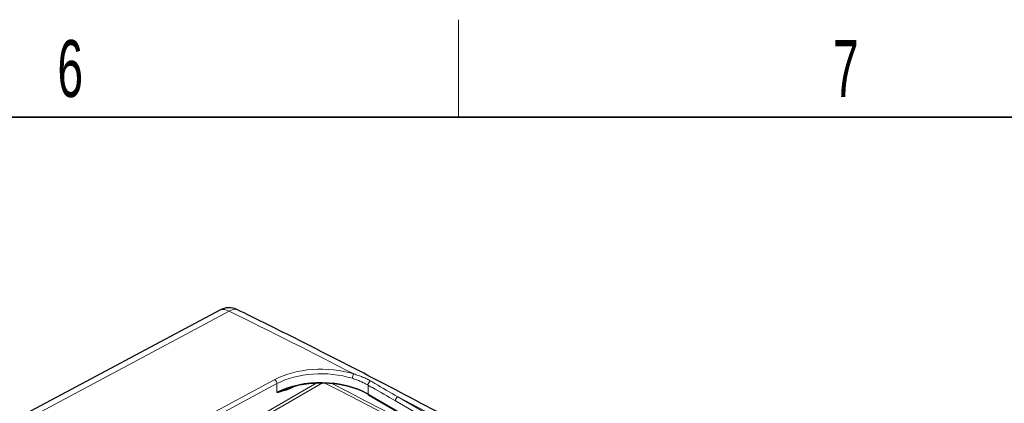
# Paper-space layout 'Blatt2' of a CAD drawing. Header units: millimetres. Extents: x 5 to 418, y 2 to 292.
# Tile 69 of 70: x 285 to 346, y 265 to 288. Entities that reach past the tile are written whole.
import ezdxf

# ---------------------------------------------------------------- set-up
doc = ezdxf.new("R2010")
doc.units = ezdxf.units.MM
doc.layers.add('SLD-0', color=7, linetype='Continuous')
doc.styles.add('SLDTEXTSTYLE0', font='TXT', dxfattribs={"width": 0.605})

psp = doc.layouts.new('Blatt2')

# ---------------------------------------------------------------- linework, layer by layer
at = {"color": 7, "linetype": 'Continuous', "lineweight": 25}
for p, q in [((297.808, 270.626), (285.892, 264.258)), ((306.962, 265.404), (335.475, 248.944))]:
    psp.add_line(p, q, dxfattribs=at)
at = {"color": 7, "linetype": 'Continuous', "lineweight": 18}
for p, q in [((298.389, 270.556), (286.48, 264.192)), ((292.494, 261.671), (301.193, 266.348)), ((298.566, 263.131), (303.794, 266.149)), ((304.139, 266.152), (298.735, 263.033)), ((301.33, 266.1), (292.782, 261.505)), ((301.33, 265.545), (301.33, 266.1)), ((302.499, 265.978), (302.42, 265.935)), ((306.937, 266.007), (306.937, 265.459)), ((306.937, 265.459), (335.45, 248.999)), ((333.765, 250.526), (308.622, 265.041)), ((308.766, 265.287), (333.909, 250.772))]:
    psp.add_line(p, q, dxfattribs=at)
at = {"color": 7, "linetype": 'Continuous', "lineweight": 25}
for centre, radius, start, end in [((298.374, 269.568), 1.2, 63.90567, 118.12292), ((302.375, 265.896), 0.0499, 120.35021, 170.15562)]:
    psp.add_arc(centre, radius, start, end, dxfattribs=at)
at = {"color": 7, "linetype": 'Continuous', "lineweight": 18}
for centre, radius, start, end in [((298.037, 270.082), 0.59, 53.42548, 112.80651), ((298.722, 270.157), 0.52, 69.80871, 129.92861), ((301.023, 266.093), 0.307, 1.44711, 56.24363), ((306.416, 266.418), 0.442, 141.55406, 178.96225), ((307.234, 265.999), 0.298, 117.55979, 178.29615), ((306.996, 265.453), 0.0593, 173.76303, 234.92479), ((308.928, 265.027), 0.307, 121.9772, 177.4454)]:
    psp.add_arc(centre, radius, start, end, dxfattribs=at)
for centre, major_axis, ratio, start_param, end_param in [((53.781, 108.965), (378.787, -5.628), 0.567125, 0.850358, 0.877225), ((304.111, 264.605), (4.2, -0.062), 0.567125, 1.093935, 2.347167), ((304.108, 264.44), (4, -0.062), 0.566612, 1.09434, 2.347573), ((53.767, 96.654), (378.865, 5.829), 0.587275, 0.71895, 0.839474), ((53.766, 96.751), (378.985, 5.829), 0.587272, 0.719533, 0.83827), ((53.781, 108.965), (378.787, -5.628), 0.567125, 0.746872, 0.840776)]:
    psp.add_ellipse(centre, major_axis=major_axis, ratio=ratio, start_param=start_param, end_param=end_param, dxfattribs=at)
at = {"color": 7, "linetype": 'Continuous', "lineweight": 25}
for centre, major_axis, ratio, start_param, end_param in [((304.108, 263.885), (4, -0.061), 0.566817, 0.794068, 2.347411), ((304.107, 263.786), (4.12, -0.061), 0.567125, 0.793824, 2.004213)]:
    psp.add_ellipse(centre, major_axis=major_axis, ratio=ratio, start_param=start_param, end_param=end_param, dxfattribs=at)
for points, knots in [([(343.675, 244.798), (342.886, 245.332), (340.597, 246.881), (336.736, 249.409), (332.063, 252.367), (327.295, 255.276), (322.437, 258.135), (317.489, 260.945), (312.455, 263.703), (307.333, 266.409), (302.808, 268.72), (299.975, 270.117), (298.902, 270.646)], [0, 0, 0, 0, 0.057626, 0.167086, 0.276547, 0.386006, 0.495465, 0.604924, 0.714381, 0.823836, 0.933291, 1, 1, 1, 1]), ([(302.408, 265.932), (302.28, 265.887), (302.022, 265.794), (301.694, 265.683), (301.468, 265.599), (301.36, 265.557), (301.332, 265.546), (301.33, 265.545)], [0, 0, 0, 0, 0.335971, 0.678417, 0.913962, 0.99427, 1, 1, 1, 1]), ([(302.323, 265.883), (302.208, 265.829), (301.978, 265.722), (301.676, 265.635), (301.463, 265.579), (301.359, 265.553), (301.332, 265.546), (301.33, 265.545)], [0, 0, 0, 0, 0.3419545, 0.6828771, 0.9152735, 0.9944074, 1, 1, 1, 1])]:
    psp.add_open_spline(points, degree=3, knots=knots, dxfattribs=at)
at = {"color": 7, "linetype": 'Continuous', "lineweight": 18}
for points, knots in [([(306.937, 266.007), (306.866, 266.047), (306.723, 266.125), (306.488, 266.234), (306.24, 266.338), (306.063, 266.396), (305.974, 266.426)], [0, 0, 0, 0, 0.246459, 0.494307, 0.746425, 1, 1, 1, 1]), ([(306.07, 266.693), (306.163, 266.665), (306.348, 266.609), (306.612, 266.506), (306.866, 266.391), (307.019, 266.305), (307.097, 266.263)], [0, 0, 0, 0, 0.245072, 0.492008, 0.744923, 1, 1, 1, 1]), ([(307.097, 266.263), (307.186, 266.211), (307.742, 265.888), (308.299, 265.561), (308.766, 265.287)], [0, 0, 0, 0, 0.16079, 1, 1, 1, 1]), ([(308.622, 265.041), (308.151, 265.312), (307.589, 265.636), (307.027, 265.956), (306.937, 266.007)], [0, 0, 0, 0, 0.839225, 1, 1, 1, 1])]:
    psp.add_open_spline(points, degree=3, knots=knots, dxfattribs=at)
at = {"layer": 'SLD-0', "lineweight": 18}
psp.add_line((312.5, 282.5), (312.5, 288.5), dxfattribs=at)
at = {"layer": 'SLD-0', "lineweight": 35}
psp.add_line((408, 282.5), (26, 282.5), dxfattribs=at)

# ---------------------------------------------------------------- texts
at = {"layer": 'SLD-0', "char_height": 3.5, "attachment_point": 2, "style": 'SLDTEXTSTYLE0'}
for s, insert in [('6', (288.603, 287.243)), ('7', (336.353, 287.243))]:
    psp.add_mtext(s, dxfattribs=dict(at, insert=insert))

doc.saveas('drawing.dxf')
